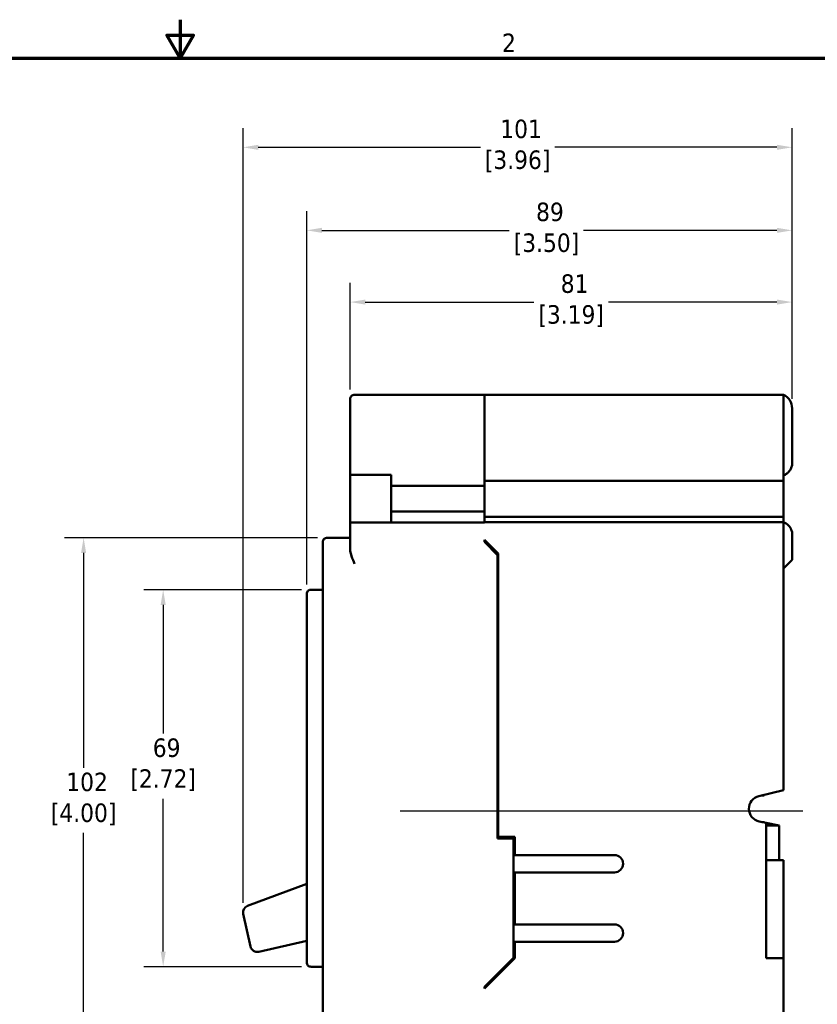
# Model space of a CAD drawing. Header units: inches. Extents: x 0.1 to 18.7, y 0.4 to 11.8.
# Tile 23 of 26: x 8.3 to 14, y 4.7 to 11.8. Entities that reach past the tile are written whole.
import ezdxf

# ---------------------------------------------------------------- set-up
doc = ezdxf.new("R2010")
doc.units = ezdxf.units.IN
doc.header["$LTSCALE"] = 1.111111
doc.header["$MEASUREMENT"] = 0
for name, color, linetype, lineweight in [('Border (ANSI)', 7, 'Continuous', 70), ('Centerline (ANSI)', 7, 'Continuous', 25), ('Dimension (ANSI)', 7, 'Continuous', 25), ('Visible (ANSI)', 7, 'Continuous', 50)]:
    doc.layers.add(name, color=color, linetype=linetype, lineweight=lineweight)
doc.styles.add('Note Text (ANSI)', font='tahoma.ttf')
doc.dimstyles.new('Default (ANSI)', dxfattribs={"dimscale": 1.111111, "dimtxt": 0.12, "dimasz": 0.098425, "dimexe": 0.125, "dimexo": 0.0625, "dimgap": 0.031496, "dimtad": 0, "dimtih": 1, "dimtoh": 1, "dimlfac": 25.4, "dimrnd": 1e-08, "dimzin": 12, "dimdsep": 46, "dimtxsty": 'Note Text (ANSI)', "dimcen": 0.09, "dimdle": 0.393701, "dimclrd": 256, "dimclre": 256, "dimclrt": 256, "dimadec": 0, "dimazin": 1, "dimtfac": 1, "dimtofl": 0, "dimtmove": 0, "dimatfit": 3, "dimfxl": 1, "dimtolj": 1, "dimtzin": 4, "dimlwd": -1, "dimlwe": -1, "dimarcsym": 0})

# ---------------------------------------------------------------- blocks, each defined once
blk = doc.blocks.new('Borders Default Border')
at = {"layer": 'Border (ANSI)', "flags": 128}
for points in [[(8.5, 10.63), (8.5, 10.38), (8.4134, 10.53), (8.5866, 10.53), (8.5, 10.38)], [(0.38, 0.62), (0.38, 10.38), (16.62, 10.38), (16.62, 0.62), (0.38, 0.62)]]:
    blk.add_lwpolyline(points, dxfattribs=at)
at = {"layer": 'Border (ANSI)', "insert": (10.5886, 10.42), "char_height": 0.12, "attachment_point": 7, "style": 'Note Text (ANSI)'}
blk.add_mtext('2', dxfattribs=at)
blk = doc.blocks.new('*D13')
at = {"layer": 'Defpoints', "color": 0, "transparency": 16777216}
for p in [(10.6697, 9.7748), (10.6697, 9.0749), (13.8577, 9.0079)]:
    blk.add_point(p, dxfattribs=at)
at = {"layer": 'Dimension (ANSI)', "transparency": 16777216}
for p, q in [((10.6697, 9.1443), (10.6697, 9.9137)), ((13.8577, 9.0774), (13.8577, 9.9137)), ((10.7791, 9.7748), (11.9954, 9.7748)), ((13.7483, 9.7748), (12.532, 9.7748))]:
    blk.add_line(p, q, dxfattribs=at)
for points in [[(10.7791, 9.793), (10.7791, 9.7566), (10.6697, 9.7748)], [(13.7483, 9.793), (13.7483, 9.7566), (13.8577, 9.7748)]]:
    blk.add_solid(points, dxfattribs=at)
at = {"layer": 'Dimension (ANSI)', "transparency": 16777216, "insert": (12.2637, 9.9747), "char_height": 0.13333, "attachment_point": 2, "style": 'Note Text (ANSI)'}
blk.add_mtext('\\A1; 81\\P[3.19]', dxfattribs=at)
blk = doc.blocks.new('*D14')
at = {"layer": 'Defpoints', "color": 0, "transparency": 16777216}
for p in [(13.8577, 10.2921), (13.8577, 9.0079), (10.3567, 7.6699)]:
    blk.add_point(p, dxfattribs=at)
at = {"layer": 'Dimension (ANSI)', "transparency": 16777216}
for p, q in [((10.3567, 7.7393), (10.3567, 10.431)), ((13.8577, 9.0774), (13.8577, 10.431)), ((10.4661, 10.2921), (11.8174, 10.2921)), ((13.7483, 10.2921), (12.3539, 10.2921))]:
    blk.add_line(p, q, dxfattribs=at)
for points in [[(10.4661, 10.3103), (10.4661, 10.2739), (10.3567, 10.2921)], [(13.7483, 10.3103), (13.7483, 10.2739), (13.8577, 10.2921)]]:
    blk.add_solid(points, dxfattribs=at)
at = {"layer": 'Dimension (ANSI)', "transparency": 16777216, "insert": (12.0857, 10.492), "char_height": 0.13333, "attachment_point": 2, "style": 'Note Text (ANSI)'}
blk.add_mtext('\\A1; 89\\P[3.50]', dxfattribs=at)
blk = doc.blocks.new('*D15')
at = {"layer": 'Defpoints', "color": 0, "transparency": 16777216}
for p in [(9.8972, 10.8908), (13.8577, 9.0079), (9.8972, 5.3742)]:
    blk.add_point(p, dxfattribs=at)
at = {"layer": 'Dimension (ANSI)', "transparency": 16777216}
for p, q in [((9.8972, 5.4437), (9.8972, 11.0296)), ((13.8577, 9.0774), (13.8577, 11.0296)), ((10.0066, 10.8908), (11.6092, 10.8908)), ((13.7483, 10.8908), (12.1457, 10.8908))]:
    blk.add_line(p, q, dxfattribs=at)
for points in [[(10.0066, 10.909), (10.0066, 10.8725), (9.8972, 10.8908)], [(13.7483, 10.909), (13.7483, 10.8725), (13.8577, 10.8908)]]:
    blk.add_solid(points, dxfattribs=at)
at = {"layer": 'Dimension (ANSI)', "transparency": 16777216, "insert": (11.8775, 11.0904), "char_height": 0.13333, "attachment_point": 2, "style": 'Note Text (ANSI)'}
blk.add_mtext('\\A1; 101\\P[3.96]', dxfattribs=at)
blk = doc.blocks.new('*D16')
at = {"layer": 'Defpoints', "color": 0, "transparency": 16777216}
for p in [(10.5047, 8.0759), (8.7474, 4.0759), (10.5047, 4.0759)]:
    blk.add_point(p, dxfattribs=at)
at = {"layer": 'Dimension (ANSI)', "transparency": 16777216}
for p, q in [((10.4353, 8.0759), (8.6085, 8.0759)), ((8.7474, 7.9665), (8.7474, 6.4164)), ((8.7474, 4.1853), (8.7474, 5.947)), ((10.4353, 4.0759), (8.6085, 4.0759))]:
    blk.add_line(p, q, dxfattribs=at)
for points in [[(8.7291, 7.9665), (8.7656, 7.9665), (8.7474, 8.0759)], [(8.7291, 4.1853), (8.7656, 4.1853), (8.7474, 4.0759)]]:
    blk.add_solid(points, dxfattribs=at)
at = {"layer": 'Dimension (ANSI)', "transparency": 16777216, "insert": (8.7474, 6.3814), "char_height": 0.13333, "attachment_point": 2, "style": 'Note Text (ANSI)'}
blk.add_mtext('\\A1; 102\\P[4.00]', dxfattribs=at)
blk = doc.blocks.new('*D17')
at = {"layer": 'Defpoints', "color": 0, "transparency": 16777216}
for p in [(10.3877, 7.7009), (9.3213, 4.9819), (10.3877, 4.9819)]:
    blk.add_point(p, dxfattribs=at)
at = {"layer": 'Dimension (ANSI)', "transparency": 16777216}
for p, q in [((10.3183, 7.7009), (9.1825, 7.7009)), ((9.3213, 7.5915), (9.3213, 6.663)), ((9.3213, 5.0913), (9.3213, 6.1937)), ((10.3183, 4.9819), (9.1825, 4.9819))]:
    blk.add_line(p, q, dxfattribs=at)
for points in [[(9.3031, 7.5915), (9.3396, 7.5915), (9.3213, 7.7009)], [(9.3031, 5.0913), (9.3396, 5.0913), (9.3213, 4.9819)]]:
    blk.add_solid(points, dxfattribs=at)
at = {"layer": 'Dimension (ANSI)', "transparency": 16777216, "insert": (9.3213, 6.628), "char_height": 0.13333, "attachment_point": 2, "style": 'Note Text (ANSI)'}
blk.add_mtext('\\A1; 69\\P[2.72]', dxfattribs=at)

msp = doc.modelspace()

# ---------------------------------------------------------------- linework, layer by layer
at = {"layer": 'Centerline (ANSI)', "linetype": 'Continuous'}
msp.add_line((11.0313, 6.1069), (13.9346, 6.1069), dxfattribs=at)
at = {"layer": 'Visible (ANSI)'}
for p, q in [((11.6387, 9.1069), (10.7017, 9.1069)), ((11.6387, 9.1069), (11.6387, 8.9189)), ((11.6387, 9.1069), (13.7957, 9.1069)), ((13.7957, 9.1069), (13.7957, 8.9189)), ((10.6697, 9.0749), (10.6697, 8.9189)), ((13.8577, 9.0079), (13.8577, 8.6036)), ((10.6697, 8.5289), (10.6697, 8.9189)), ((11.6387, 8.4495), (11.6387, 8.9189)), ((13.7957, 8.9189), (13.7957, 8.4869)), ((10.6697, 8.5289), (10.6697, 8.1849)), ((10.6697, 8.5289), (10.7017, 8.5289)), ((10.7017, 8.5289), (10.9667, 8.5289)), ((10.9667, 8.4495), (10.9667, 8.5289)), ((11.6387, 8.4495), (10.9667, 8.4495)), ((10.9667, 8.4495), (10.9667, 8.2643)), ((11.6387, 8.4869), (13.7957, 8.4869)), ((11.6387, 8.2643), (11.6387, 8.4495)), ((13.7957, 8.3969), (13.7957, 8.4869)), ((13.7957, 8.3169), (13.7957, 8.3969)), ((13.7957, 8.2269), (13.7957, 8.3169)), ((11.6387, 8.2643), (10.9667, 8.2643)), ((10.9667, 8.1849), (10.9667, 8.2643)), ((11.6387, 8.1869), (11.6387, 8.2643)), ((10.6697, 7.9928), (10.6697, 8.1849)), ((10.7017, 8.1849), (10.6697, 8.1849)), ((11.6387, 8.1849), (10.7017, 8.1849)), ((11.6387, 8.2269), (13.7957, 8.2269)), ((11.6387, 8.1869), (11.6387, 8.1849)), ((11.6387, 8.1869), (13.7957, 8.1869)), ((13.7957, 8.2269), (13.7957, 8.1869)), ((13.7957, 8.1869), (13.7957, 6.2539)), ((13.8577, 8.1102), (13.8577, 7.9169)), ((10.4727, 8.0439), (10.4727, 7.8879)), ((10.6697, 8.0759), (10.5047, 8.0759)), ((11.6387, 8.0449), (11.6387, 8.0599)), ((11.6387, 8.0599), (11.7377, 7.9609)), ((11.6387, 8.0449), (11.7327, 7.9509)), ((11.7377, 7.9609), (11.7377, 5.9189)), ((10.4727, 4.2639), (10.4727, 7.8879)), ((11.7327, 7.9509), (11.7377, 7.9509)), ((11.7327, 5.9069), (11.7327, 7.9509)), ((13.8577, 7.9169), (13.7977, 7.8569)), ((10.3567, 7.6699), (10.3567, 7.5449)), ((10.4727, 7.7009), (10.3877, 7.7009)), ((10.3567, 5.1379), (10.3567, 7.5449)), ((13.6183, 6.2124), (13.7957, 6.2539)), ((13.6547, 6.2172), (13.6387, 6.2172)), ((13.6547, 6.2209), (13.6547, 6.2172)), ((13.6697, 6.0188), (13.6208, 6.0288)), ((13.6547, 6.0251), (13.6387, 6.0251)), ((13.6547, 6.0251), (13.6547, 6.0219)), ((13.7647, 5.9993), (13.6697, 6.0188)), ((13.6697, 5.0439), (13.6697, 6.0188)), ((13.7647, 5.9993), (13.6697, 5.9993)), ((13.7647, 5.7493), (13.7647, 5.9993)), ((11.8477, 5.9069), (11.7327, 5.9069)), ((11.7377, 5.9189), (11.8577, 5.9189)), ((11.8477, 5.0449), (11.8477, 5.9069)), ((11.8577, 5.9189), (11.8577, 5.8024)), ((11.8577, 5.8024), (11.8577, 5.7874)), ((11.8577, 5.7874), (12.5762, 5.7874)), ((13.7957, 5.7493), (13.6697, 5.7493)), ((13.7957, 5.7493), (13.7957, 5.1059)), ((11.8577, 5.6624), (11.8577, 5.6474)), ((12.5762, 5.6624), (11.8577, 5.6624)), ((11.8577, 5.6474), (11.8577, 5.3024)), ((10.3567, 5.5804), (9.9297, 5.4211)), ((9.8984, 5.3634), (9.9509, 5.1282)), ((11.8577, 5.3024), (11.8577, 5.2874)), ((11.8577, 5.2874), (12.5762, 5.2874)), ((10.0105, 5.0903), (10.3567, 5.1675)), ((10.3567, 5.1379), (10.3567, 5.0129)), ((11.8577, 5.1624), (11.8577, 5.1474)), ((12.5762, 5.1624), (11.8577, 5.1624)), ((11.8577, 5.1474), (11.8577, 5.0439)), ((11.6387, 4.8359), (11.8477, 5.0449)), ((11.8577, 5.0439), (11.6387, 4.8249)), ((13.7957, 5.0439), (13.6697, 5.0439)), ((13.7957, 5.1059), (13.7957, 5.0439)), ((13.7957, 5.0439), (13.7957, 4.0269)), ((10.4727, 4.9819), (10.3877, 4.9819)), ((11.6387, 4.8249), (11.6387, 4.8359))]:
    msp.add_line(p, q, dxfattribs=at)
for centre, radius, start, end in [((10.7017, 9.0749), 0.032, 90, 180.00026), ((13.7477, 9.0079), 0.11, 0, 64.1279), ((13.7626, 8.6154), 0.0958, 290.1767, 303.96392), ((13.7604, 8.0967), 0.0982, 43.11994, 68.97473), ((10.5047, 8.0439), 0.032, 90, 180.00026), ((10.3877, 7.6699), 0.031, 90, 180.00033), ((13.6397, 6.1209), 0.094, 103.157, 258.39439), ((12.5762, 5.7249), 0.0625, 270, 90), ((9.9472, 5.3742), 0.05, 110.4678, 192.57009), ((12.5762, 5.2249), 0.0625, 270, 90), ((9.9997, 5.1391), 0.05, 192.57009, 282.57009), ((10.3877, 5.0129), 0.031, 179.99967, 270)]:
    msp.add_arc(centre, radius, start, end, dxfattribs=at)
for points, knots in [([(13.8577, 8.6036), (13.8565, 8.5955), (13.8543, 8.5874), (13.847, 8.5693), (13.8391, 8.5572), (13.8266, 8.5441), (13.8215, 8.5397), (13.8161, 8.5359)], [0.3896491, 0.3896491, 0.3896491, 0.3896491, 0.4468076, 0.4468076, 0.5385674, 0.5385674, 0.5847942, 0.5847942, 0.5847942, 0.5847942]), ([(13.8322, 8.1638), (13.84, 8.1553), (13.8472, 8.1439), (13.8543, 8.1264), (13.8565, 8.1183), (13.8577, 8.1102)], [0.9009508, 0.9009508, 0.9009508, 0.9009508, 0.9876249, 0.9876249, 1.0447835, 1.0447835, 1.0447835, 1.0447835]), ([(10.7017, 7.8879), (10.6946, 7.9051), (10.6868, 7.9238), (10.6744, 7.9599), (10.6697, 7.9773), (10.6697, 7.9928)], [-0.8836231, -0.8836231, -0.8836231, -0.8836231, -0.7415551, -0.7415551, -0.5994872, -0.5994872, -0.5994872, -0.5994872])]:
    msp.add_open_spline(points, degree=3, knots=knots, dxfattribs=at)
for points in [[(13.7958, 8.5251), (13.7957, 8.5251), (13.7957, 8.5251), (13.7957, 8.5251)], [(13.7957, 8.1887), (13.7957, 8.1887), (13.7957, 8.1887), (13.7958, 8.1887)]]:
    msp.add_open_spline(points, degree=3, dxfattribs=at)

# ---------------------------------------------------------------- block references
at = {"xscale": 1.111111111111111, "yscale": 1.111111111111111, "zscale": 1.111111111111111}
msp.add_blockref('Borders Default Border', (0, 0), dxfattribs=at)

# ---------------------------------------------------------------- dimensions: what is measured, and where the dimension line sits
at = {"layer": 'Dimension (ANSI)'}
for base, p1, p2, angle, text, override, picture, middle in [((9.8972, 10.8908), (13.8577, 9.0079), (9.8972, 5.3742), 180, ' <>\\X[3.96]', {"dimtih": 0, "dimtoh": 0, "dimdec": 0, "dimlfac": 25.4, "dimpost": '\\X', "dimtp": 0, "dimtm": 0, "dimtdec": 2, "dimatfit": 1, "dimtvp": -0.25}, '*D15', (11.8775, 10.8908)), ((13.8577, 10.2921), (10.3567, 7.6699), (13.8577, 9.0079), 180, ' <>\\X[3.50]', {"dimtih": 0, "dimtoh": 0, "dimdec": 0, "dimlfac": 25.4, "dimpost": '\\X', "dimtp": 0, "dimtm": 0, "dimtdec": 2, "dimatfit": 1, "dimtvp": -0.25}, '*D14', (12.0857, 10.2921)), ((8.7474, 4.0759), (10.5047, 8.0759), (10.5047, 4.0759), 90, ' <>\\X[4.00]', {"dimdec": 0, "dimlfac": 25.4, "dimpost": '\\X', "dimtp": 0, "dimtm": 0, "dimtdec": 2, "dimatfit": 1, "dimtvp": -0.25}, '*D16', (8.7474, 6.1817)), ((9.3213, 4.9819), (10.3877, 7.7009), (10.3877, 4.9819), 90, ' <>\\X[2.72]', {"dimdec": 0, "dimlfac": 25.4, "dimpost": '\\X', "dimtp": 0, "dimtm": 0, "dimtdec": 2, "dimatfit": 1, "dimtvp": -0.25}, '*D17', (9.3213, 6.4284))]:
    dim = msp.add_linear_dim(base=base, p1=p1, p2=p2, angle=angle, text=text, dimstyle='Default (ANSI)', override=override, dxfattribs=at)
    dim.commit()
    dim.dimension.update_dxf_attribs({"geometry": picture, "text_midpoint": middle, "dimtype": 160})
dim = msp.add_linear_dim(base=(10.6697, 9.7748), p1=(13.8577, 9.0079), p2=(10.6697, 9.0749), text=' <>\\X[3.19]', dimstyle='Default (ANSI)', override={"dimtih": 0, "dimtoh": 0, "dimdec": 0, "dimlfac": 25.4, "dimpost": '\\X', "dimtp": 0, "dimtm": 0, "dimtdec": 2, "dimatfit": 1, "dimtvp": -0.25}, dxfattribs=at)
dim.commit()
dim.dimension.update_dxf_attribs({"geometry": '*D13', "text_midpoint": (12.2637, 9.7748), "dimtype": 160})

doc.saveas('drawing.dxf')
